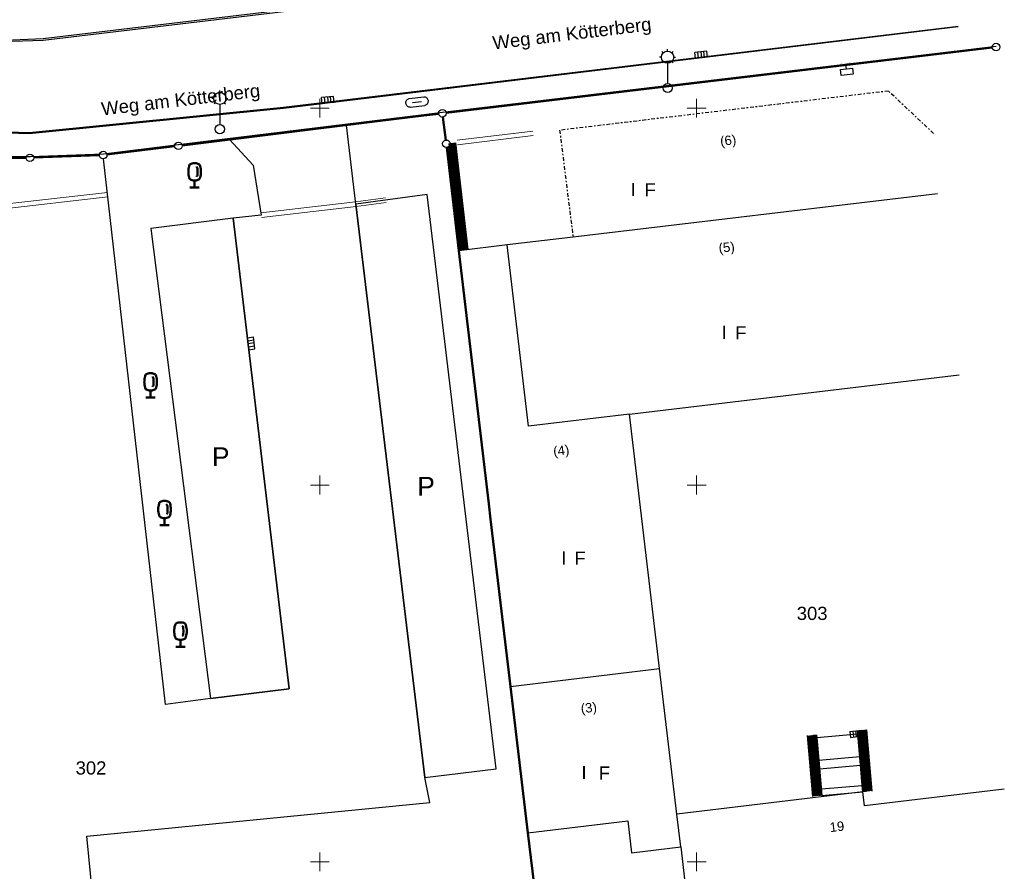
# Model space of a CAD drawing. Header units: metres. Extents: x 32377355 to 32378041, y 5707167 to 5708004.
# Tile 54 of 80: x 32377930 to 32377995, y 5707274 to 5707331. Entities that reach past the tile are written whole.
import ezdxf

# ---------------------------------------------------------------- set-up
doc = ezdxf.new("R2010")
doc.units = ezdxf.units.M
doc.header["$LTSCALE"] = 0.25
doc.linetypes.add('LF1600.2242', pattern=[2, 1, -0.5, 0, -0.5])
doc.layers.get('0').update_dxf_attribs({"color": 1, "linetype": 'CONTINUOUS'})
for name, color, linetype, lineweight in [('Bauwerke_ Einrichtungen_ Siedlungsf.', 201, 'CONTINUOUS', 25), ('Bauwerke_ Einrichtungen_ Verkehr', 40, 'CONTINUOUS', 25), ('Besondere Vegetationsmerkmale', 91, 'CONTINUOUS', 25), ('Ebene 71', 71, 'CONTINUOUS', 0), ('Flurstücke_ Grenzpunkte', 51, 'CONTINUOUS', 25), ('Gebäude', 9, 'CONTINUOUS', 25), ('Lagebezeichnungen', 9, 'CONTINUOUS', 25), ('TN_ Siedlung', 211, 'CONTINUOUS', 25)]:
    doc.layers.add(name, color=color, linetype=linetype, lineweight=lineweight)
doc.styles.add('F 10 - Arial_ fett_ 10 pt', font='Arial.ttf')
doc.styles.add('K 10 700 - Arial_ kursiv_ 10 pt_ Flurstücksnummer', font='Arial.ttf')
doc.styles.add('N 14 - Tatsächliche Nutzung_ Bezeichnung', font='Arial.ttf')
doc.styles.add('N 7 380 - Arial_ normal_ 7 pt', font='Arial.ttf')
doc.styles.add('N 7 380 - Arial_ normal_ 7 pt_ Hausnummer', font='Arial.ttf')

# ---------------------------------------------------------------- blocks, each defined once
blk = doc.blocks.new('Unterflurhydrant')
at = {"color": 0, "lineweight": -2}
for p, q in [((-0.47126, 0.01407), (-0.4671, 0.041905)), ((-0.47126, -0.01407), (-0.47126, 0.01407)), ((-0.4671, 0.041905), (-0.45888, 0.06882)), ((-0.45888, 0.06882), (-0.44677, 0.094225)), ((-0.44677, 0.094225), (-0.431045, 0.11756)), ((-0.431045, 0.11756), (-0.41204, 0.13832)), ((-0.41204, 0.13832), (-0.39018, 0.15604)), ((-0.39018, 0.15604), (-0.365945, 0.17034)), ((-0.365945, 0.17034), (-0.33986, 0.180905)), ((-0.33986, 0.180905), (-0.3125, 0.1875)), ((-0.3125, 0.1875), (0.3125, 0.1875)), ((-0.1875, 0), (0.1875, 0)), ((0.3125, 0.1875), (0.33986, 0.180905)), ((0.33986, 0.180905), (0.365945, 0.17034)), ((0.365945, 0.17034), (0.39018, 0.15604)), ((0.39018, 0.15604), (0.41204, 0.13832)), ((0.41204, 0.13832), (0.431045, 0.11756)), ((0.431045, 0.11756), (0.44677, 0.094225)), ((0.44677, 0.094225), (0.45888, 0.06882)), ((0.45888, 0.06882), (0.4671, 0.041905)), ((0.4671, 0.041905), (0.47126, 0.01407)), ((0.47126, 0.01407), (0.47126, -0.01407)), ((-0.4671, -0.041905), (-0.47126, -0.01407)), ((-0.45888, -0.06882), (-0.4671, -0.041905)), ((-0.44677, -0.094225), (-0.45888, -0.06882)), ((-0.431045, -0.11756), (-0.44677, -0.094225)), ((-0.41204, -0.13832), (-0.431045, -0.11756)), ((-0.39018, -0.15604), (-0.41204, -0.13832)), ((-0.365945, -0.17034), (-0.39018, -0.15604)), ((-0.33986, -0.180905), (-0.365945, -0.17034)), ((-0.3125, -0.1875), (-0.33986, -0.180905)), ((-0.3125, -0.1875), (0.3125, -0.1875)), ((0.33986, -0.180905), (0.3125, -0.1875)), ((0.365945, -0.17034), (0.33986, -0.180905)), ((0.39018, -0.15604), (0.365945, -0.17034)), ((0.41204, -0.13832), (0.39018, -0.15604)), ((0.431045, -0.11756), (0.41204, -0.13832)), ((0.44677, -0.094225), (0.431045, -0.11756)), ((0.45888, -0.06882), (0.44677, -0.094225)), ((0.4671, -0.041905), (0.45888, -0.06882)), ((0.47126, -0.01407), (0.4671, -0.041905))]:
    blk.add_line(p, q, dxfattribs=at)
blk = doc.blocks.new('Straßensinkkasten (NW)', base_point=(0, 0.25))
at = {"color": 0, "lineweight": -2}
for p, q in [((-0.5, 0.25), (0.5, 0.25)), ((-0.5, 0.25), (-0.5, -0.25)), ((-0.25, 0.25), (-0.25, -0.25)), ((0, -0.25), (0, 0.25)), ((0.25, 0.25), (0.25, -0.25)), ((0.5, 0.25), (0.5, -0.25)), ((-0.5, -0.25), (0.5, -0.25))]:
    blk.add_line(p, q, dxfattribs=at)
blk = doc.blocks.new('Kabelkasten_ Schaltkasten', base_point=(0, -0.275))
at = {"lineweight": -2}
h = blk.add_hatch(color=0, dxfattribs=at)
h.paths.add_polyline_path([(-0.49811, 0.36288), (-0.260705, 0.5), (-0.260705, 0.225755)], flags=0)
h.paths.add_polyline_path([(0.49811, 0.36288), (0.26055, 0.5), (0.26055, 0.225755)], flags=0)
at = {"color": 0, "lineweight": -2}
for p, q in [((-0.260705, 0.36288), (0.26055, 0.36288)), ((0, -0.002675), (0, 0.36288)), ((-0.45702, -0.002675), (0.456865, -0.002675)), ((-0.45702, -0.4597), (-0.45702, -0.002675)), ((0.456865, -0.4597), (-0.45702, -0.4597)), ((0.456865, -0.002675), (0.456865, -0.4597))]:
    blk.add_line(p, q, dxfattribs=at)
blk = doc.blocks.new('Laterne_ elektrisch', base_point=(0, -0.3945))
at = {"color": 0, "lineweight": -2}
for p, q in [((0, 0.45775), (0, 0.5)), ((-0.14085, 0.3169), (-0.1831, 0.3169)), ((-0.0996, 0.4165), (-0.1295, 0.4465)), ((0.0996, 0.4165), (0.1295, 0.4465)), ((0.14085, 0.3169), (0.1831, 0.3169)), ((-0.0996, 0.2173), (-0.1295, 0.1875)), ((0, 0.17605), (0, -0.28875)), ((0.0996, 0.2173), (0.1295, 0.1875))]:
    blk.add_line(p, q, dxfattribs=at)
for centre, radius in [((0, 0.3169), 0.14085), ((0, -0.3945), 0.10565)]:
    blk.add_circle(centre, radius, dxfattribs=at)
blk = doc.blocks.new('Laubbaum', base_point=(0, -0.5))
at = {"color": 0, "lineweight": -2}
for p, q in [((-0.223465, 0.378775), (-0.2045, 0.4355)), ((-0.2045, 0.4355), (-0.170865, 0.45636)), ((-0.170865, 0.45636), (-0.13513, 0.47336)), ((-0.13513, 0.47336), (-0.097725, 0.4863)), ((-0.097725, 0.4863), (-0.05912, 0.495015)), ((-0.05912, 0.495015), (-0.01979, 0.4994)), ((-0.01979, 0.4994), (0.01979, 0.4994)), ((0.01979, 0.4994), (0.05912, 0.495015)), ((0.05912, 0.495015), (0.097725, 0.4863)), ((0.097725, 0.4863), (0.13513, 0.47336)), ((0.13513, 0.47336), (0.170865, 0.45636)), ((0.170865, 0.45636), (0.2045, 0.4355)), ((0.2045, 0.4355), (0.223465, 0.378775)), ((-0.25755, 0.14275), (-0.255405, 0.20252)), ((-0.255405, 0.08298), (-0.25755, 0.14275)), ((-0.255405, 0.20252), (-0.248985, 0.261985)), ((-0.248985, 0.023515), (-0.255405, 0.08298)), ((-0.248985, 0.261985), (-0.23832, 0.32084)), ((-0.23832, -0.03534), (-0.248985, 0.023515)), ((-0.23832, 0.32084), (-0.223465, 0.378775)), ((0.072, 0.3585), (0.09129, 0.335215)), ((0.09129, 0.335215), (0.105485, 0.308515)), ((0.114, 0), (0.104515, -0.021505)), ((0.105485, 0.308515), (0.114, 0.2795)), ((0.114, 0.2795), (0.118245, 0.13975)), ((0.118245, 0.13975), (0.114, 0)), ((0.223465, 0.378775), (0.23832, 0.32084)), ((0.23832, 0.32084), (0.248985, 0.261985)), ((0.248985, 0.023515), (0.23832, -0.03534)), ((0.248985, 0.261985), (0.255405, 0.20252)), ((0.255405, 0.08298), (0.248985, 0.023515)), ((0.255405, 0.20252), (0.25755, 0.14275)), ((0.25755, 0.14275), (0.255405, 0.08298)), ((-0.223465, -0.093275), (-0.23832, -0.03534)), ((-0.2045, -0.15), (-0.223465, -0.093275)), ((-0.17082, -0.170725), (-0.2045, -0.15)), ((-0.135065, -0.187615), (-0.17082, -0.170725)), ((-0.097665, -0.200465), (-0.135065, -0.187615)), ((-0.05908, -0.20912), (-0.097665, -0.200465)), ((-0.019775, -0.213475), (-0.05908, -0.20912)), ((0.019775, -0.213475), (-0.019775, -0.213475)), ((0, -0.2205), (0, -0.5)), ((0.05908, -0.20912), (0.019775, -0.213475)), ((0.097665, -0.200465), (0.05908, -0.20912)), ((0.09082, -0.04061), (0.0735, -0.0565)), ((0.104515, -0.021505), (0.09082, -0.04061)), ((0.135065, -0.187615), (0.097665, -0.200465)), ((0.17082, -0.170725), (0.135065, -0.187615)), ((0.2045, -0.15), (0.17082, -0.170725)), ((0.223465, -0.093275), (0.2045, -0.15)), ((0.23832, -0.03534), (0.223465, -0.093275)), ((0.1905, -0.5), (-0.1905, -0.5))]:
    blk.add_line(p, q, dxfattribs=at)
blk = doc.blocks.new('Grenzpunkt mit Abmarkung')
at = {"color": 0, "lineweight": -2}
blk.add_circle((0, 0), 0.5, dxfattribs=at)

msp = doc.modelspace()

# ---------------------------------------------------------------- linework, layer by layer
at = {"layer": 'Bauwerke_ Einrichtungen_ Siedlungsf.', "color": 7, "linetype": 'Continuous', "lineweight": 18}
for p, q in [((32377959.098942, 5707322.874945), (32377964.124942, 5707323.474945)), ((32377959.134503, 5707322.57706), (32377964.160503, 5707323.17706)), ((32377935.904822, 5707319.413048), (32377927.375822, 5707318.446048)), ((32377935.938618, 5707319.114957), (32377927.409618, 5707318.147957)), ((32377946.091484, 5707318.054009), (32377952.374116, 5707318.780849)), ((32377946.125961, 5707317.755996), (32377952.411326, 5707318.483154)), ((32377952.374116, 5707318.78085), (32377954.360756, 5707319.047668)), ((32377952.411327, 5707318.483152), (32377954.400689, 5707318.750337))]:
    msp.add_line(p, q, dxfattribs=at)
at = {"layer": 'Bauwerke_ Einrichtungen_ Siedlungsf.', "color": 7, "linetype": 'Continuous', "lineweight": 25}
for p, q in [((32377959.22772, 5707315.543003), (32377958.420008, 5707322.390723)), ((32377959.848417, 5707315.616216), (32377959.01142, 5707322.712216)), ((32377982.340063, 5707283.373939), (32377982.690063, 5707279.342939)), ((32377982.96272, 5707283.428002), (32377983.31272, 5707279.397002)), ((32377985.69472, 5707283.462002), (32377982.98072, 5707283.225003)), ((32377982.98072, 5707283.225003), (32377983.10872, 5707281.748003)), ((32377986.02772, 5707279.634003), (32377985.67272, 5707283.711002)), ((32377985.82372, 5707281.984002), (32377985.69472, 5707283.462002)), ((32377986.650364, 5707279.688219), (32377986.295364, 5707283.765219)), ((32377983.10872, 5707281.748003), (32377985.82372, 5707281.984002)), ((32377985.98972, 5707280.073002), (32377985.82372, 5707281.984002)), ((32377983.10872, 5707281.748003), (32377983.31272, 5707279.397002)), ((32377983.15872, 5707281.177002), (32377985.87272, 5707281.413003)), ((32377983.27472, 5707279.836002), (32377985.98972, 5707280.073002)), ((32377986.02772, 5707279.634003), (32377985.98972, 5707280.073002)), ((32377983.31272, 5707279.397002), (32377986.02772, 5707279.634003))]:
    msp.add_line(p, q, dxfattribs=at)
at = {"layer": 'Bauwerke_ Einrichtungen_ Siedlungsf.', "color": 254, "linetype": 'Continuous', "lineweight": 35, "true_color": 0xe6e6e6}
for p, q in [((32377959.28979, 5707315.550324), (32377958.481147, 5707322.405929)), ((32377982.900454, 5707283.422596), (32377983.250454, 5707279.391596)), ((32377986.089984, 5707279.639424), (32377985.734984, 5707283.716424))]:
    msp.add_line(p, q, dxfattribs=at)
at = {"layer": 'Bauwerke_ Einrichtungen_ Siedlungsf.', "color": 254, "linetype": 'Continuous', "lineweight": 50, "true_color": 0xe6e6e6}
for p, q in [((32377959.389101, 5707315.562038), (32377958.574356, 5707322.469361)), ((32377982.800829, 5707283.413946), (32377983.150829, 5707279.382946)), ((32377986.189607, 5707279.648099), (32377985.834607, 5707283.725099))]:
    msp.add_line(p, q, dxfattribs=at)
at = {"layer": 'Bauwerke_ Einrichtungen_ Siedlungsf.', "color": 254, "linetype": 'Continuous', "lineweight": 100, "true_color": 0xe6e6e6}
for p, q in [((32377959.500827, 5707315.575216), (32377958.663829, 5707322.671216)), ((32377959.69945, 5707315.598645), (32377958.862452, 5707322.694645)), ((32377982.4895, 5707283.386914), (32377982.8395, 5707279.355914)), ((32377982.688751, 5707283.404215), (32377983.038751, 5707279.373215)), ((32377986.301683, 5707279.657858), (32377985.946683, 5707283.734858)), ((32377986.500929, 5707279.675207), (32377986.145929, 5707283.752207))]:
    msp.add_line(p, q, dxfattribs=at)
at = {"layer": 'Bauwerke_ Einrichtungen_ Verkehr', "color": 253, "linetype": 'Continuous', "lineweight": 25, "true_color": 0xb2b2b2}
for p, q in [((32377931.628723, 5707329.514003), (32377986.667723, 5707336.149002)), ((32377986.674723, 5707336.196003), (32377931.640723, 5707329.595002)), ((32377992.356723, 5707330.403002), (32377947.577723, 5707324.985003)), ((32377947.587723, 5707325.057002), (32377992.363722, 5707330.449002)), ((32377931.640723, 5707329.595002), (32377929.604722, 5707329.517002)), ((32377929.592723, 5707329.437002), (32377931.628723, 5707329.514003)), ((32377930.714722, 5707323.395003), (32377947.587723, 5707325.057002)), ((32377947.577723, 5707324.985003), (32377930.701723, 5707323.309003)), ((32377928.018723, 5707323.470002), (32377930.714722, 5707323.395003)), ((32377930.701723, 5707323.309003), (32377928.095723, 5707323.380002)), ((32377957.126722, 5707319.266002), (32377952.39272, 5707318.632002)), ((32377961.69872, 5707281.167003), (32377957.126722, 5707319.266002)), ((32377952.39272, 5707318.632002), (32377956.95672, 5707280.598002)), ((32377944.25672, 5707317.706002), (32377938.786722, 5707317.014003)), ((32377947.96072, 5707286.485003), (32377944.25672, 5707317.706002)), ((32377938.786722, 5707317.014003), (32377942.73472, 5707285.824002)), ((32377942.73472, 5707285.824002), (32377947.96072, 5707286.485003)), ((32377956.95672, 5707280.598002), (32377961.69872, 5707281.167003))]:
    msp.add_line(p, q, dxfattribs=at)
at = {"layer": 'Bauwerke_ Einrichtungen_ Verkehr', "color": 37, "linetype": 'Continuous', "lineweight": 25, "true_color": 0x805c3b}
for p, q in [((32377963.912723, 5707325.414002), (32377994.874722, 5707329.104002)), ((32377958.142723, 5707324.726002), (32377963.912723, 5707325.414002)), ((32377953.652723, 5707324.176002), (32377956.897723, 5707324.574002)), ((32377956.897723, 5707324.574002), (32377958.142723, 5707324.726002)), ((32377940.624722, 5707322.582003), (32377953.652723, 5707324.176002)), ((32377951.768723, 5707323.878003), (32377944.001722, 5707322.921002)), ((32377952.39272, 5707318.632002), (32377951.768723, 5707323.878003)), ((32377935.63672, 5707321.976002), (32377940.624722, 5707322.582003)), ((32377944.001722, 5707322.921002), (32377945.57972, 5707321.212002)), ((32377927.602722, 5707321.806002), (32377930.775722, 5707321.794002)), ((32377930.775722, 5707321.794002), (32377935.63672, 5707321.976002)), ((32377935.373902, 5707321.883495), (32377931.01254, 5707321.71751)), ((32377930.512722, 5707321.7086), (32377927.25972, 5707321.716402)), ((32377939.75872, 5707285.427002), (32377935.65189, 5707321.644593)), ((32377945.57972, 5707321.212002), (32377946.108723, 5707317.905002)), ((32377956.95672, 5707280.598002), (32377952.39272, 5707318.632002)), ((32377946.108723, 5707317.905002), (32377944.25672, 5707317.706002)), ((32377944.25672, 5707317.706002), (32377947.96072, 5707286.485003)), ((32377947.96072, 5707286.485003), (32377942.73472, 5707285.824002)), ((32377942.73472, 5707285.824002), (32377939.75872, 5707285.427002)), ((32377957.28772, 5707278.945002), (32377956.95672, 5707280.598002)), ((32377934.53272, 5707276.696003), (32377957.28772, 5707278.945002)), ((32377935.32672, 5707268.890003), (32377934.53272, 5707276.696003))]:
    msp.add_line(p, q, dxfattribs=at)
at = {"layer": 'Ebene 71', "color": 7, "linetype": 'Continuous', "lineweight": 9}
for p, q in [((32377949.374722, 5707324.997003), (32377950.624722, 5707324.997003)), ((32377949.999722, 5707324.372003), (32377949.999722, 5707325.622003)), ((32377974.374722, 5707324.997003), (32377975.624722, 5707324.997003)), ((32377974.999722, 5707324.372003), (32377974.999722, 5707325.622003)), ((32377949.99972, 5707299.372003), (32377949.99972, 5707300.622003)), ((32377974.99972, 5707299.372003), (32377974.99972, 5707300.622003)), ((32377949.37472, 5707299.997003), (32377950.62472, 5707299.997003)), ((32377974.37472, 5707299.997003), (32377975.62472, 5707299.997003)), ((32377949.99972, 5707274.372003), (32377949.99972, 5707275.622003)), ((32377974.99972, 5707274.372003), (32377974.99972, 5707275.622003)), ((32377949.37472, 5707274.997003), (32377950.62472, 5707274.997003)), ((32377974.37472, 5707274.997003), (32377975.62472, 5707274.997003))]:
    msp.add_line(p, q, dxfattribs=at)
at = {"layer": 'Flurstücke_ Grenzpunkte', "color": 7, "linetype": 'Continuous', "lineweight": 50}
for p, q in [((32377963.903723, 5707325.353002), (32377994.619493, 5707329.029292)), ((32377958.380943, 5707324.690765), (32377963.903723, 5707325.353002)), ((32377953.642723, 5707324.109002), (32377956.887722, 5707324.508003)), ((32377956.887722, 5707324.508003), (32377957.884588, 5707324.630507)), ((32377958.359078, 5707322.88699), (32377958.164365, 5707324.413012)), ((32377940.860845, 5707322.534565), (32377953.642723, 5707324.109002)), ((32377935.871868, 5707321.923392), (32377940.364575, 5707322.473612)), ((32377959.22772, 5707315.543003), (32377958.420008, 5707322.390723)), ((32377931.01254, 5707321.71751), (32377935.373902, 5707321.883495)), ((32377927.588723, 5707321.716002), (32377930.512722, 5707321.708632)), ((32377961.20872, 5707298.758003), (32377959.22772, 5707315.543003)), ((32377961.32872, 5707297.741003), (32377961.20872, 5707298.758003)), ((32377962.65072, 5707286.635002), (32377961.32872, 5707297.741003)), ((32377963.80772, 5707276.921002), (32377962.65072, 5707286.635002)), ((32377964.48272, 5707271.253003), (32377963.80772, 5707276.921002))]:
    msp.add_line(p, q, dxfattribs=at)
at = {"layer": 'Gebäude', "color": 7, "linetype": 'LF1600.2242', "lineweight": 25}
for p, q in [((32377987.725722, 5707326.137002), (32377965.910723, 5707323.537003)), ((32377990.719723, 5707323.325002), (32377987.725722, 5707326.137002)), ((32377965.910723, 5707323.537003), (32377966.79772, 5707316.445002))]:
    msp.add_line(p, q, dxfattribs=at)
at = {"layer": 'Gebäude', "color": 7, "linetype": 'Continuous', "lineweight": 25}
for p, q in [((32377990.985723, 5707319.321003), (32377966.79772, 5707316.445002)), ((32377962.42372, 5707315.924003), (32377959.22772, 5707315.543003)), ((32377966.79772, 5707316.445002), (32377962.42372, 5707315.924003)), ((32377963.84972, 5707303.911002), (32377962.42372, 5707315.924003)), ((32377959.22772, 5707315.543003), (32377962.65072, 5707286.635002)), ((32377970.53672, 5707304.708003), (32377992.40872, 5707307.312002)), ((32377970.53672, 5707304.708003), (32377963.84972, 5707303.911002)), ((32377972.54172, 5707287.814002), (32377970.53672, 5707304.708003)), ((32377962.65072, 5707286.635002), (32377972.54172, 5707287.814002)), ((32377973.68872, 5707278.167003), (32377972.54172, 5707287.814002)), ((32377962.65072, 5707286.635002), (32377963.80772, 5707276.921002)), ((32377986.02772, 5707279.634003), (32377973.68872, 5707278.167003)), ((32377986.13572, 5707278.714003), (32377986.02772, 5707279.634003)), ((32377995.41472, 5707279.815003), (32377986.13572, 5707278.714003)), ((32377973.94672, 5707275.988002), (32377973.68872, 5707278.167003)), ((32377963.80772, 5707276.921002), (32377970.43572, 5707277.710002)), ((32377970.43572, 5707277.710002), (32377970.68672, 5707275.601002)), ((32377970.68672, 5707275.601002), (32377973.94672, 5707275.988002)), ((32377973.94672, 5707275.988002), (32377975.08872, 5707266.355003))]:
    msp.add_line(p, q, dxfattribs=at)
at = {"layer": 'TN_ Siedlung', "color": 253, "linetype": 'Continuous', "lineweight": 25, "true_color": 0xb2b2b2}
for p, q in [((32377994.619493, 5707329.029292), (32377963.903723, 5707325.353002)), ((32377963.903723, 5707325.353002), (32377958.380943, 5707324.690765)), ((32377956.887722, 5707324.508003), (32377953.642723, 5707324.109002)), ((32377957.884588, 5707324.630507), (32377956.887722, 5707324.508003)), ((32377958.164365, 5707324.413012), (32377958.359078, 5707322.88699)), ((32377953.642723, 5707324.109002), (32377940.860845, 5707322.534565)), ((32377940.364575, 5707322.473612), (32377935.871868, 5707321.923392)), ((32377935.373902, 5707321.883495), (32377931.01254, 5707321.71751)), ((32377930.512722, 5707321.708632), (32377927.588723, 5707321.716002)), ((32377959.22772, 5707315.543003), (32377961.20872, 5707298.758003)), ((32377961.20872, 5707298.758003), (32377961.32872, 5707297.741003)), ((32377961.32872, 5707297.741003), (32377962.65072, 5707286.635002)), ((32377963.80772, 5707276.921002), (32377964.48272, 5707271.253003))]:
    msp.add_line(p, q, dxfattribs=at)

# ---------------------------------------------------------------- block references
at = {"layer": 'Bauwerke_ Einrichtungen_ Siedlungsf.', "color": 7, "lineweight": 25, "xscale": 2.875, "yscale": 2.875, "zscale": 2.875}
for p in [(32377973.071723, 5707326.339003), (32377943.360723, 5707323.607002)]:
    msp.add_blockref('Laterne_ elektrisch', p, dxfattribs=at)
at = {"layer": 'Bauwerke_ Einrichtungen_ Siedlungsf.', "color": 7, "lineweight": 25}
for name, p, xscale, yscale, zscale, rotation in [('Straßensinkkasten (NW)', (32377975.314723, 5707328.343003), 0.8, 0.8, 0.8, 185.688), ('Kabelkasten_ Schaltkasten', (32377984.960723, 5707327.378003), 0.875, 0.875, 0.875, 6.201), ('Straßensinkkasten (NW)', (32377950.541723, 5707325.344003), 0.8, 0.8, 0.8, 185.568), ('Unterflurhydrant', (32377956.441723, 5707325.412003), 1.575, 1.575, 1.575, 6.897), ('Straßensinkkasten (NW)', (32377945.24472, 5707309.375002), 0.8, 0.8, 0.8, 96.76599999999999), ('Straßensinkkasten (NW)', (32377985.55372, 5707283.699002), 0.8, 0.8, 0.8, 6.492)]:
    msp.add_blockref(name, p, dxfattribs=dict(at, xscale=xscale, yscale=yscale, zscale=zscale, rotation=rotation))
at = {"layer": 'Besondere Vegetationsmerkmale', "color": 116, "lineweight": 50, "true_color": 0x008230, "xscale": 1.625, "yscale": 1.625, "zscale": 1.625}
for p in [(32377941.689723, 5707319.735003), (32377938.76672, 5707305.800002), (32377939.69272, 5707297.333003), (32377940.75072, 5707289.263002)]:
    msp.add_blockref('Laubbaum', p, dxfattribs=at)
at = {"layer": 'Flurstücke_ Grenzpunkte', "color": 7, "lineweight": 25, "xscale": 0.5, "yscale": 0.5, "zscale": 0.5}
for p in [(32377994.867723, 5707329.059003), (32377958.132723, 5707324.661002), (32377940.612723, 5707322.504002), (32377958.390723, 5707322.639003), (32377930.762722, 5707321.708003), (32377935.623723, 5707321.893002)]:
    msp.add_blockref('Grenzpunkt mit Abmarkung', p, dxfattribs=at)

# ---------------------------------------------------------------- texts
at = {"layer": 'Bauwerke_ Einrichtungen_ Verkehr', "color": 7, "lineweight": 50, "char_height": 1.25, "attachment_point": 7, "line_spacing_factor": 0.69, "style": 'N 14 - Tatsächliche Nutzung_ Bezeichnung'}
for insert in [(32377942.838845, 5707301.251002), (32377956.461845, 5707299.291002)]:
    msp.add_mtext('P', dxfattribs=dict(at, insert=insert))
at = {"layer": 'Flurstücke_ Grenzpunkte', "color": 7, "lineweight": 35, "char_height": 0.875, "attachment_point": 7, "line_spacing_factor": 0.69, "style": 'K 10 700 - Arial_ kursiv_ 10 pt_ Flurstücksnummer'}
for s, insert in [('303', (32377981.643845, 5707291.031003)), ('302', (32377933.793845, 5707280.777002))]:
    msp.add_mtext(s, dxfattribs=dict(at, insert=insert))
at = {"layer": 'Gebäude', "color": 7, "lineweight": 25, "char_height": 0.625, "attachment_point": 7, "line_spacing_factor": 0.69, "style": 'N 7 380 - Arial_ normal_ 7 pt_ Hausnummer'}
for s, insert, rotation in [('(6)', (32377976.618985, 5707322.306443), 6.78356016), ('(5)', (32377976.516985, 5707315.214442), 6.78356016), ('(4)', (32377965.542985, 5707301.731442), 6.78356016), ('(3)', (32377967.370985, 5707284.663442), 6.78356016), ('19', (32377983.863297, 5707276.957422), 6.77680873)]:
    msp.add_mtext(s, dxfattribs=dict(at, insert=insert, rotation=rotation))
at = {"layer": 'Gebäude', "color": 7, "lineweight": 35, "char_height": 0.875, "attachment_point": 7, "line_spacing_factor": 0.69, "style": 'N 7 380 - Arial_ normal_ 7 pt'}
for s, insert in [('I', (32377970.61391, 5707319.171502)), ('F', (32377971.54591, 5707319.149502)), ('I', (32377976.655908, 5707309.690503)), ('F', (32377977.559907, 5707309.661503)), ('I', (32377966.020908, 5707294.713503)), ('F', (32377966.884908, 5707294.703502)), ('I', (32377967.356908, 5707280.487502)), ('F', (32377968.498908, 5707280.450502))]:
    msp.add_mtext(s, dxfattribs=dict(at, insert=insert))
at = {"layer": 'Lagebezeichnungen', "color": 7, "lineweight": 35, "char_height": 0.875, "attachment_point": 7, "line_spacing_factor": 0.69, "style": 'F 10 - Arial_ fett_ 10 pt'}
for insert, rotation in [((32377961.548723, 5707328.631002), 6.89891014), ((32377935.584723, 5707324.248003), 6.77680873)]:
    msp.add_mtext('Weg am Kötterberg', dxfattribs=dict(at, insert=insert, rotation=rotation))

doc.saveas('drawing.dxf')
